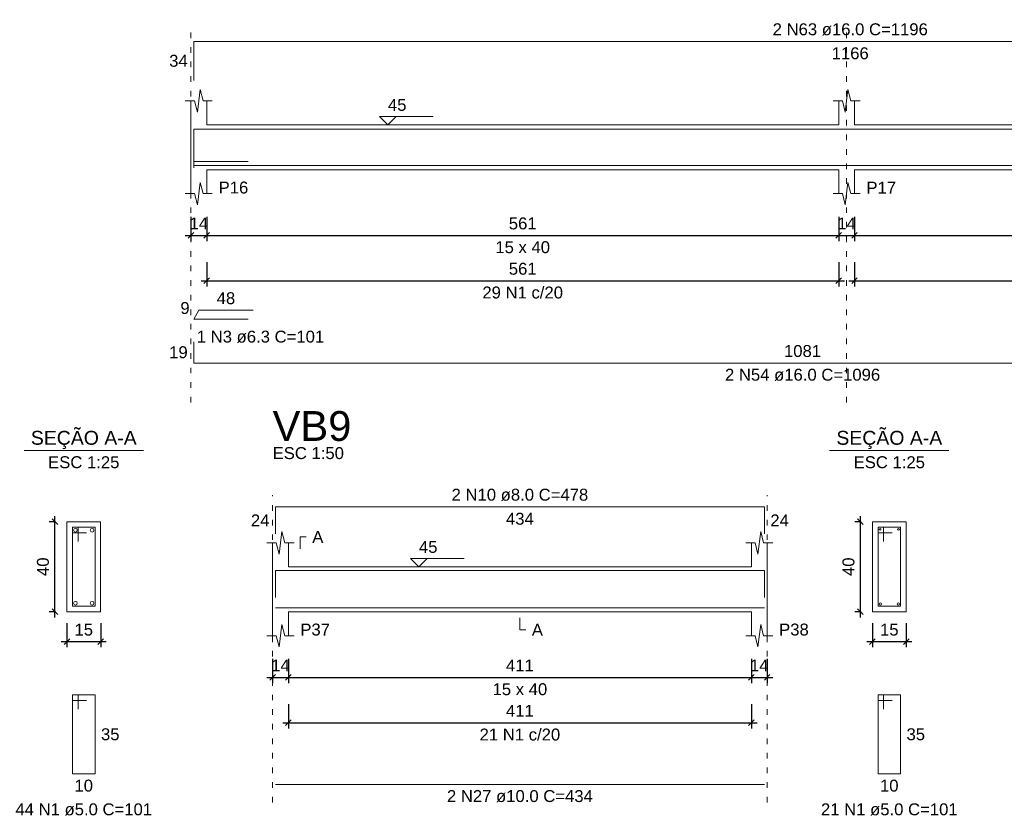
# Model space of a CAD drawing. Header units: millimetres. Extents: x 10906 to 25863, y 1966 to 4861.
# Tile 70 of 163: x 11259 to 11277, y 3042 to 3056. Entities that reach past the tile are written whole.
import ezdxf

# ---------------------------------------------------------------- set-up
doc = ezdxf.new("R2010")
doc.units = ezdxf.units.MM
doc.linetypes.add('DOT2', pattern=[3.175, 0, -3.175])
for name, color, linetype, lineweight in [('Descrição da armadura', 7, 'Continuous', 5), ('DT-Barras na forma', 40, 'Continuous', 5), ('DT-Barras no corte', 5, 'Continuous', 5), ('DT-Barras rebatidas', 40, 'Continuous', 5), ('DT-Cotas', 4, 'Continuous', 5), ('DT-Forma', 5, 'Continuous', 5), ('DT-Pontilhado', 7, 'DOT2', 5), ('DT-Textos', 7, 'Continuous', 5), ('DT-Título', 7, 'Continuous', 20), ('Textos armaduras', 7, 'Continuous', 5)]:
    doc.layers.add(name, color=color, linetype=linetype, lineweight=lineweight)
doc.styles.add('Arial', font='arial.ttf')
doc.styles.get("Standard").update_dxf_attribs({"font": 'arial.ttf'})
doc.dimstyles.new('UM_25.000000', dxfattribs={"dimtxt": 0.18, "dimasz": 0.1, "dimexe": 0.1, "dimexo": 0.2, "dimgap": 0, "dimtad": 1, "dimtih": 1, "dimtoh": 1, "dimdec": 1, "dimlfac": 25, "dimzin": 0, "dimdsep": 46, "dimtxsty": 'Standard', "dimcen": 0.09, "dimdle": 0.1, "dimclrd": 256, "dimclre": 256, "dimclrt": 7, "dimadec": 1, "dimazin": 2, "dimtfac": 1, "dimtdec": 1, "dimtofl": 0, "dimtmove": 0, "dimatfit": 3, "dimfxl": 1, "dimtolj": 1, "dimarcsym": 0})
doc.dimstyles.new('UM_50.000000', dxfattribs={"dimtxt": 0.18, "dimasz": 0.2, "dimexe": 0.2, "dimexo": 0.5, "dimgap": 0, "dimtad": 1, "dimtih": 1, "dimtoh": 1, "dimlfac": 50, "dimzin": 0, "dimdsep": 46, "dimtxsty": 'Standard', "dimcen": 0.09, "dimdle": 0.2, "dimclrd": 256, "dimclre": 256, "dimclrt": 7, "dimazin": 0, "dimtfac": 1, "dimtofl": 0, "dimtmove": 0, "dimatfit": 3, "dimfxl": 1, "dimtolj": 1, "dimtzin": 0, "dimarcsym": 0})

# ---------------------------------------------------------------- blocks, each defined once
blk = doc.blocks.new('_Oblique')
at = {"color": 0, "linetype": 'ByBlock', "lineweight": -2}
blk.add_line((-0.5, -0.5), (0.5, 0.5), dxfattribs=at)
blk = doc.blocks.new('*D110')
at = {"layer": 'Defpoints', "color": 0, "transparency": 16777216}
for p in [(11262.501, 3052.473), (11262.781, 3052.473), (11262.781, 3051.943)]:
    blk.add_point(p, dxfattribs=at)
at = {"layer": 'DT-Cotas', "lineweight": -2, "transparency": 16777216}
for p, q in [((11262.501, 3052.273), (11262.501, 3051.843)), ((11262.781, 3052.273), (11262.781, 3051.843)), ((11262.401, 3051.943), (11262.881, 3051.943))]:
    blk.add_line(p, q, dxfattribs=at)
at = {"layer": 'DT-Cotas', "lineweight": -2, "transparency": 16777216, "xscale": 0.1, "yscale": 0.1, "zscale": 0.1, "rotation": 180}
blk.add_blockref('_Oblique', (11262.501, 3051.943), dxfattribs=at)
at = {"layer": 'DT-Cotas', "lineweight": -2, "transparency": 16777216, "xscale": 0.1, "yscale": 0.1, "zscale": 0.1}
blk.add_blockref('_Oblique', (11262.781, 3051.943), dxfattribs=at)
at = {"layer": 'DT-Cotas', "color": 7, "transparency": 16777216, "insert": (11262.641, 3052.155), "char_height": 0.2118, "attachment_point": 5, "rotation": 0.0057, "style": 'Arial'}
blk.add_mtext('\\A1;14', dxfattribs=at)
blk = doc.blocks.new('*D111')
at = {"layer": 'Defpoints', "color": 0, "transparency": 16777216}
for p in [(11262.781, 3052.473), (11274.001, 3052.473), (11274.001, 3051.943)]:
    blk.add_point(p, dxfattribs=at)
at = {"layer": 'DT-Cotas', "lineweight": -2, "transparency": 16777216}
for p, q in [((11262.781, 3052.273), (11262.781, 3051.843)), ((11274.001, 3052.273), (11274.001, 3051.843)), ((11262.681, 3051.943), (11274.101, 3051.943))]:
    blk.add_line(p, q, dxfattribs=at)
at = {"layer": 'DT-Cotas', "lineweight": -2, "transparency": 16777216, "xscale": 0.1, "yscale": 0.1, "zscale": 0.1, "rotation": 180}
blk.add_blockref('_Oblique', (11262.781, 3051.943), dxfattribs=at)
at = {"layer": 'DT-Cotas', "lineweight": -2, "transparency": 16777216, "xscale": 0.1, "yscale": 0.1, "zscale": 0.1}
blk.add_blockref('_Oblique', (11274.001, 3051.943), dxfattribs=at)
at = {"layer": 'DT-Cotas', "color": 7, "transparency": 16777216, "insert": (11268.391, 3052.155), "char_height": 0.2118, "attachment_point": 5, "rotation": 0.0057, "style": 'Arial'}
blk.add_mtext('\\A1;561', dxfattribs=at)
blk = doc.blocks.new('*D112')
at = {"layer": 'Defpoints', "color": 0, "transparency": 16777216}
for p in [(11274.001, 3052.473), (11274.281, 3052.473), (11274.281, 3051.943)]:
    blk.add_point(p, dxfattribs=at)
at = {"layer": 'DT-Cotas', "lineweight": -2, "transparency": 16777216}
for p, q in [((11274.001, 3052.273), (11274.001, 3051.843)), ((11274.281, 3052.273), (11274.281, 3051.843)), ((11273.901, 3051.943), (11274.381, 3051.943))]:
    blk.add_line(p, q, dxfattribs=at)
at = {"layer": 'DT-Cotas', "lineweight": -2, "transparency": 16777216, "xscale": 0.1, "yscale": 0.1, "zscale": 0.1, "rotation": 180}
blk.add_blockref('_Oblique', (11274.001, 3051.943), dxfattribs=at)
at = {"layer": 'DT-Cotas', "lineweight": -2, "transparency": 16777216, "xscale": 0.1, "yscale": 0.1, "zscale": 0.1}
blk.add_blockref('_Oblique', (11274.281, 3051.943), dxfattribs=at)
at = {"layer": 'DT-Cotas', "color": 7, "transparency": 16777216, "insert": (11274.141, 3052.155), "char_height": 0.2118, "attachment_point": 5, "rotation": 0.0057, "style": 'Arial'}
blk.add_mtext('\\A1;14', dxfattribs=at)
blk = doc.blocks.new('*D113')
at = {"layer": 'Defpoints', "color": 0, "transparency": 16777216}
for p in [(11274.281, 3052.473), (11285.501, 3052.473), (11285.501, 3051.943)]:
    blk.add_point(p, dxfattribs=at)
at = {"layer": 'DT-Cotas', "lineweight": -2, "transparency": 16777216}
for p, q in [((11274.281, 3052.273), (11274.281, 3051.843)), ((11285.501, 3052.273), (11285.501, 3051.843)), ((11274.181, 3051.943), (11285.601, 3051.943))]:
    blk.add_line(p, q, dxfattribs=at)
at = {"layer": 'DT-Cotas', "lineweight": -2, "transparency": 16777216, "xscale": 0.1, "yscale": 0.1, "zscale": 0.1, "rotation": 180}
blk.add_blockref('_Oblique', (11274.281, 3051.943), dxfattribs=at)
at = {"layer": 'DT-Cotas', "lineweight": -2, "transparency": 16777216, "xscale": 0.1, "yscale": 0.1, "zscale": 0.1}
blk.add_blockref('_Oblique', (11285.501, 3051.943), dxfattribs=at)
at = {"layer": 'DT-Cotas', "color": 7, "transparency": 16777216, "insert": (11279.891, 3052.155), "char_height": 0.2118, "attachment_point": 5, "rotation": 0.0057, "style": 'Arial'}
blk.add_mtext('\\A1;561', dxfattribs=at)
blk = doc.blocks.new('*D121')
at = {"layer": 'Defpoints', "color": 0, "transparency": 16777216}
for p in [(11262.781, 3051.668), (11274.001, 3051.668), (11274.001, 3051.138)]:
    blk.add_point(p, dxfattribs=at)
at = {"layer": 'DT-Cotas', "lineweight": -2, "transparency": 16777216}
for p, q in [((11262.781, 3051.468), (11262.781, 3051.038)), ((11274.001, 3051.468), (11274.001, 3051.038)), ((11262.681, 3051.138), (11274.101, 3051.138))]:
    blk.add_line(p, q, dxfattribs=at)
at = {"layer": 'DT-Cotas', "lineweight": -2, "transparency": 16777216, "xscale": 0.1, "yscale": 0.1, "zscale": 0.1, "rotation": 180}
blk.add_blockref('_Oblique', (11262.781, 3051.138), dxfattribs=at)
at = {"layer": 'DT-Cotas', "lineweight": -2, "transparency": 16777216, "xscale": 0.1, "yscale": 0.1, "zscale": 0.1}
blk.add_blockref('_Oblique', (11274.001, 3051.138), dxfattribs=at)
at = {"layer": 'DT-Cotas', "color": 7, "transparency": 16777216, "insert": (11268.391, 3051.35), "char_height": 0.2118, "attachment_point": 5, "rotation": 0.0057, "style": 'Arial'}
blk.add_mtext('\\A1;561', dxfattribs=at)
blk = doc.blocks.new('*D122')
at = {"layer": 'Defpoints', "color": 0, "transparency": 16777216}
for p in [(11274.281, 3051.668), (11285.501, 3051.668), (11285.501, 3051.138)]:
    blk.add_point(p, dxfattribs=at)
at = {"layer": 'DT-Cotas', "lineweight": -2, "transparency": 16777216}
for p, q in [((11274.281, 3051.468), (11274.281, 3051.038)), ((11285.501, 3051.468), (11285.501, 3051.038)), ((11274.181, 3051.138), (11285.601, 3051.138))]:
    blk.add_line(p, q, dxfattribs=at)
at = {"layer": 'DT-Cotas', "lineweight": -2, "transparency": 16777216, "xscale": 0.1, "yscale": 0.1, "zscale": 0.1, "rotation": 180}
blk.add_blockref('_Oblique', (11274.281, 3051.138), dxfattribs=at)
at = {"layer": 'DT-Cotas', "lineweight": -2, "transparency": 16777216, "xscale": 0.1, "yscale": 0.1, "zscale": 0.1}
blk.add_blockref('_Oblique', (11285.501, 3051.138), dxfattribs=at)
at = {"layer": 'DT-Cotas', "color": 7, "transparency": 16777216, "insert": (11279.891, 3051.35), "char_height": 0.2118, "attachment_point": 5, "rotation": 0.0057, "style": 'Arial'}
blk.add_mtext('\\A1;561', dxfattribs=at)
blk = doc.blocks.new('*D79')
at = {"layer": 'Defpoints', "color": 0, "transparency": 16777216}
for p in [(11260.087, 3046.861), (11260.299, 3046.861), (11260.299, 3045.261)]:
    blk.add_point(p, dxfattribs=at)
at = {"layer": 'DT-Cotas', "lineweight": -2, "transparency": 16777216}
for p, q in [((11260.099, 3046.861), (11259.987, 3046.861)), ((11260.087, 3045.161), (11260.087, 3046.961)), ((11260.099, 3045.261), (11259.987, 3045.261))]:
    blk.add_line(p, q, dxfattribs=at)
at = {"layer": 'DT-Cotas', "lineweight": -2, "transparency": 16777216, "xscale": 0.1, "yscale": 0.1, "zscale": 0.1}
for p, rotation in [((11260.087, 3046.861), 90), ((11260.087, 3045.261), 270)]:
    blk.add_blockref('_Oblique', p, dxfattribs=dict(at, rotation=rotation))
at = {"layer": 'DT-Cotas', "color": 7, "transparency": 16777216, "insert": (11259.875, 3046.061), "char_height": 0.2118, "attachment_point": 5, "rotation": 90, "style": 'Arial'}
blk.add_mtext('\\A1;40', dxfattribs=at)
blk = doc.blocks.new('*D80')
at = {"layer": 'Defpoints', "color": 0, "transparency": 16777216}
for p in [(11260.299, 3045.261), (11260.899, 3045.261), (11260.899, 3044.731)]:
    blk.add_point(p, dxfattribs=at)
at = {"layer": 'DT-Cotas', "lineweight": -2, "transparency": 16777216}
for p, q in [((11260.299, 3045.061), (11260.299, 3044.631)), ((11260.899, 3045.061), (11260.899, 3044.631)), ((11260.199, 3044.731), (11260.999, 3044.731))]:
    blk.add_line(p, q, dxfattribs=at)
at = {"layer": 'DT-Cotas', "lineweight": -2, "transparency": 16777216, "xscale": 0.1, "yscale": 0.1, "zscale": 0.1, "rotation": 180}
blk.add_blockref('_Oblique', (11260.299, 3044.731), dxfattribs=at)
at = {"layer": 'DT-Cotas', "lineweight": -2, "transparency": 16777216, "xscale": 0.1, "yscale": 0.1, "zscale": 0.1}
blk.add_blockref('_Oblique', (11260.899, 3044.731), dxfattribs=at)
at = {"layer": 'DT-Cotas', "color": 7, "transparency": 16777216, "insert": (11260.599, 3044.943), "char_height": 0.2118, "attachment_point": 5, "rotation": 0.0057, "style": 'Arial'}
blk.add_mtext('\\A1;15', dxfattribs=at)
blk = doc.blocks.new('*D126')
at = {"layer": 'Defpoints', "color": 0, "transparency": 16777216}
for p in [(11263.951, 3044.625), (11264.231, 3044.625), (11264.231, 3044.096)]:
    blk.add_point(p, dxfattribs=at)
at = {"layer": 'DT-Cotas', "lineweight": -2, "transparency": 16777216}
for p, q in [((11263.951, 3044.425), (11263.951, 3043.996)), ((11264.231, 3044.425), (11264.231, 3043.996)), ((11263.851, 3044.096), (11264.331, 3044.096))]:
    blk.add_line(p, q, dxfattribs=at)
at = {"layer": 'DT-Cotas', "lineweight": -2, "transparency": 16777216, "xscale": 0.1, "yscale": 0.1, "zscale": 0.1, "rotation": 180}
blk.add_blockref('_Oblique', (11263.951, 3044.096), dxfattribs=at)
at = {"layer": 'DT-Cotas', "lineweight": -2, "transparency": 16777216, "xscale": 0.1, "yscale": 0.1, "zscale": 0.1}
blk.add_blockref('_Oblique', (11264.231, 3044.096), dxfattribs=at)
at = {"layer": 'DT-Cotas', "color": 7, "transparency": 16777216, "insert": (11264.091, 3044.308), "char_height": 0.2118, "attachment_point": 5, "rotation": 0.0057, "style": 'Arial'}
blk.add_mtext('\\A1;14', dxfattribs=at)
blk = doc.blocks.new('*D127')
at = {"layer": 'Defpoints', "color": 0, "transparency": 16777216}
for p in [(11264.231, 3044.625), (11272.451, 3044.625), (11272.451, 3044.096)]:
    blk.add_point(p, dxfattribs=at)
at = {"layer": 'DT-Cotas', "lineweight": -2, "transparency": 16777216}
for p, q in [((11264.231, 3044.425), (11264.231, 3043.996)), ((11272.451, 3044.425), (11272.451, 3043.996)), ((11264.131, 3044.096), (11272.551, 3044.096))]:
    blk.add_line(p, q, dxfattribs=at)
at = {"layer": 'DT-Cotas', "lineweight": -2, "transparency": 16777216, "xscale": 0.1, "yscale": 0.1, "zscale": 0.1, "rotation": 180}
blk.add_blockref('_Oblique', (11264.231, 3044.096), dxfattribs=at)
at = {"layer": 'DT-Cotas', "lineweight": -2, "transparency": 16777216, "xscale": 0.1, "yscale": 0.1, "zscale": 0.1}
blk.add_blockref('_Oblique', (11272.451, 3044.096), dxfattribs=at)
at = {"layer": 'DT-Cotas', "color": 7, "transparency": 16777216, "insert": (11268.341, 3044.308), "char_height": 0.2118, "attachment_point": 5, "rotation": 0.0057, "style": 'Arial'}
blk.add_mtext('\\A1;411', dxfattribs=at)
blk = doc.blocks.new('*D128')
at = {"layer": 'Defpoints', "color": 0, "transparency": 16777216}
for p in [(11272.451, 3044.625), (11272.731, 3044.625), (11272.731, 3044.096)]:
    blk.add_point(p, dxfattribs=at)
at = {"layer": 'DT-Cotas', "lineweight": -2, "transparency": 16777216}
for p, q in [((11272.451, 3044.425), (11272.451, 3043.996)), ((11272.731, 3044.425), (11272.731, 3043.996)), ((11272.351, 3044.096), (11272.831, 3044.096))]:
    blk.add_line(p, q, dxfattribs=at)
at = {"layer": 'DT-Cotas', "lineweight": -2, "transparency": 16777216, "xscale": 0.1, "yscale": 0.1, "zscale": 0.1, "rotation": 180}
blk.add_blockref('_Oblique', (11272.451, 3044.096), dxfattribs=at)
at = {"layer": 'DT-Cotas', "lineweight": -2, "transparency": 16777216, "xscale": 0.1, "yscale": 0.1, "zscale": 0.1}
blk.add_blockref('_Oblique', (11272.731, 3044.096), dxfattribs=at)
at = {"layer": 'DT-Cotas', "color": 7, "transparency": 16777216, "insert": (11272.591, 3044.308), "char_height": 0.2118, "attachment_point": 5, "rotation": 0.0057, "style": 'Arial'}
blk.add_mtext('\\A1;14', dxfattribs=at)
blk = doc.blocks.new('*D129')
at = {"layer": 'Defpoints', "color": 0, "transparency": 16777216}
for p in [(11264.231, 3043.82), (11272.451, 3043.82), (11272.451, 3043.291)]:
    blk.add_point(p, dxfattribs=at)
at = {"layer": 'DT-Cotas', "lineweight": -2, "transparency": 16777216}
for p, q in [((11264.231, 3043.62), (11264.231, 3043.191)), ((11272.451, 3043.62), (11272.451, 3043.191)), ((11264.131, 3043.291), (11272.551, 3043.291))]:
    blk.add_line(p, q, dxfattribs=at)
at = {"layer": 'DT-Cotas', "lineweight": -2, "transparency": 16777216, "xscale": 0.1, "yscale": 0.1, "zscale": 0.1, "rotation": 180}
blk.add_blockref('_Oblique', (11264.231, 3043.291), dxfattribs=at)
at = {"layer": 'DT-Cotas', "lineweight": -2, "transparency": 16777216, "xscale": 0.1, "yscale": 0.1, "zscale": 0.1}
blk.add_blockref('_Oblique', (11272.451, 3043.291), dxfattribs=at)
at = {"layer": 'DT-Cotas', "color": 7, "transparency": 16777216, "insert": (11268.341, 3043.503), "char_height": 0.2118, "attachment_point": 5, "rotation": 0.0057, "style": 'Arial'}
blk.add_mtext('\\A1;411', dxfattribs=at)
blk = doc.blocks.new('*D130')
at = {"layer": 'Defpoints', "color": 0, "transparency": 16777216}
for p in [(11274.387, 3046.861), (11274.599, 3046.861), (11274.599, 3045.261)]:
    blk.add_point(p, dxfattribs=at)
at = {"layer": 'DT-Cotas', "lineweight": -2, "transparency": 16777216}
for p, q in [((11274.399, 3046.861), (11274.287, 3046.861)), ((11274.387, 3045.161), (11274.387, 3046.961)), ((11274.399, 3045.261), (11274.287, 3045.261))]:
    blk.add_line(p, q, dxfattribs=at)
at = {"layer": 'DT-Cotas', "lineweight": -2, "transparency": 16777216, "xscale": 0.1, "yscale": 0.1, "zscale": 0.1}
for p, rotation in [((11274.387, 3046.861), 90), ((11274.387, 3045.261), 270)]:
    blk.add_blockref('_Oblique', p, dxfattribs=dict(at, rotation=rotation))
at = {"layer": 'DT-Cotas', "color": 7, "transparency": 16777216, "insert": (11274.175, 3046.061), "char_height": 0.2118, "attachment_point": 5, "rotation": 90, "style": 'Arial'}
blk.add_mtext('\\A1;40', dxfattribs=at)
blk = doc.blocks.new('*D131')
at = {"layer": 'Defpoints', "color": 0, "transparency": 16777216}
for p in [(11274.599, 3045.261), (11275.199, 3045.261), (11275.199, 3044.731)]:
    blk.add_point(p, dxfattribs=at)
at = {"layer": 'DT-Cotas', "lineweight": -2, "transparency": 16777216}
for p, q in [((11274.599, 3045.061), (11274.599, 3044.631)), ((11275.199, 3045.061), (11275.199, 3044.631)), ((11274.499, 3044.731), (11275.299, 3044.731))]:
    blk.add_line(p, q, dxfattribs=at)
at = {"layer": 'DT-Cotas', "lineweight": -2, "transparency": 16777216, "xscale": 0.1, "yscale": 0.1, "zscale": 0.1, "rotation": 180}
blk.add_blockref('_Oblique', (11274.599, 3044.731), dxfattribs=at)
at = {"layer": 'DT-Cotas', "lineweight": -2, "transparency": 16777216, "xscale": 0.1, "yscale": 0.1, "zscale": 0.1}
blk.add_blockref('_Oblique', (11275.199, 3044.731), dxfattribs=at)
at = {"layer": 'DT-Cotas', "color": 7, "transparency": 16777216, "insert": (11274.899, 3044.943), "char_height": 0.2118, "attachment_point": 5, "rotation": 0.0057, "style": 'Arial'}
blk.add_mtext('\\A1;15', dxfattribs=at)

msp = doc.modelspace()

# ---------------------------------------------------------------- linework, layer by layer
at = {"layer": 'DT-Barras na forma'}
for p, q in [((11262.55072, 3053.25663), (11263.51592, 3053.25663)), ((11260.49864, 3046.76061), (11260.39864, 3046.76061)), ((11260.39864, 3046.76061), (11260.39864, 3045.36061)), ((11260.79864, 3046.76061), (11260.39864, 3046.76061)), ((11260.39864, 3046.76061), (11260.39864, 3046.66061)), ((11260.49864, 3046.51061), (11260.49864, 3046.76061)), ((11260.79864, 3045.36061), (11260.79864, 3046.76061)), ((11274.79896, 3046.76061), (11274.69896, 3046.76061)), ((11274.69896, 3046.76061), (11274.69896, 3045.36061)), ((11275.09896, 3046.76061), (11274.69896, 3046.76061)), ((11274.69896, 3046.76061), (11274.69896, 3046.66061)), ((11274.79896, 3046.51061), (11274.79896, 3046.76061)), ((11275.09896, 3045.36061), (11275.09896, 3046.76061)), ((11260.39864, 3046.66061), (11260.64864, 3046.66061)), ((11274.69896, 3046.66061), (11274.94896, 3046.66061)), ((11260.39864, 3045.36061), (11260.79864, 3045.36061)), ((11274.69896, 3045.36061), (11275.09896, 3045.36061))]:
    msp.add_line(p, q, dxfattribs=at)
for points in [[(11262.55072, 3053.14236), (11262.55072, 3053.83203), (11285.86104, 3053.83203)], [(11262.55072, 3053.56403), (11262.55072, 3053.18403), (11284.16815, 3053.18403)], [(11264.00137, 3045.51481), (11264.00137, 3045.99261), (11272.68137, 3045.99261), (11272.68137, 3045.51481)], [(11264.00137, 3045.33061), (11272.68137, 3045.33061)]]:
    msp.add_lwpolyline(points, dxfattribs=at)
at = {"layer": 'DT-Barras no corte'}
for centre, radius in [((11260.45064, 3046.70861), 0.032), ((11260.74664, 3046.70861), 0.032), ((11274.73496, 3046.72461), 0.016), ((11275.06296, 3046.72461), 0.016), ((11260.45064, 3045.41261), 0.032), ((11260.74664, 3045.41261), 0.032), ((11274.73896, 3045.40061), 0.02), ((11275.05896, 3045.40061), 0.02)]:
    msp.add_circle(centre, radius, dxfattribs=at)
at = {"layer": 'DT-Barras rebatidas'}
for p, q in [((11262.55072, 3054.69556), (11262.55072, 3055.38523)), ((11262.55072, 3055.38523), (11285.86104, 3055.38523)), ((11262.55072, 3050.45804), (11262.64072, 3050.61393)), ((11262.64072, 3050.61393), (11263.60592, 3050.61393)), ((11263.51592, 3050.45804), (11262.55072, 3050.45804)), ((11262.55072, 3050.05614), (11262.55072, 3049.67614)), ((11262.55072, 3049.67614), (11284.16815, 3049.67614)), ((11264.00137, 3046.64441), (11264.00137, 3047.12221)), ((11264.00137, 3047.12221), (11272.68137, 3047.12221)), ((11272.68137, 3047.12221), (11272.68137, 3046.64441)), ((11260.49864, 3043.78391), (11260.39864, 3043.78391)), ((11260.39864, 3043.78391), (11260.39864, 3042.38391)), ((11260.79864, 3043.78391), (11260.39864, 3043.78391)), ((11260.39864, 3043.78391), (11260.39864, 3043.68391)), ((11260.49864, 3043.53391), (11260.49864, 3043.78391)), ((11260.79864, 3042.38391), (11260.79864, 3043.78391)), ((11274.79896, 3043.78391), (11274.69896, 3043.78391)), ((11274.69896, 3043.78391), (11274.69896, 3042.38391)), ((11275.09896, 3043.78391), (11274.69896, 3043.78391)), ((11274.69896, 3043.78391), (11274.69896, 3043.68391)), ((11274.79896, 3043.53391), (11274.79896, 3043.78391)), ((11275.09896, 3042.38391), (11275.09896, 3043.78391)), ((11260.39864, 3043.68391), (11260.64864, 3043.68391)), ((11274.69896, 3043.68391), (11274.94896, 3043.68391)), ((11260.39864, 3042.38391), (11260.79864, 3042.38391)), ((11274.69896, 3042.38391), (11275.09896, 3042.38391)), ((11264.00137, 3042.19597), (11272.68137, 3042.19597))]:
    msp.add_line(p, q, dxfattribs=at)
at = {"layer": 'DT-Forma'}
for p, q in [((11262.61572, 3054.13163), (11262.66572, 3054.53163)), ((11262.66572, 3054.53163), (11262.71572, 3054.33163)), ((11274.11572, 3054.13163), (11274.16572, 3054.53163)), ((11274.16572, 3054.53163), (11274.21572, 3054.33163)), ((11262.40072, 3054.33163), (11262.56572, 3054.33163)), ((11262.50072, 3053.90803), (11262.50072, 3054.33163)), ((11262.56572, 3054.33163), (11262.61572, 3054.13163)), ((11262.71572, 3054.33163), (11262.88072, 3054.33163)), ((11262.78072, 3054.33163), (11262.78072, 3053.90803)), ((11273.90072, 3054.33163), (11274.06572, 3054.33163)), ((11274.00072, 3053.90803), (11274.00072, 3054.33163)), ((11274.06572, 3054.33163), (11274.11572, 3054.13163)), ((11274.21572, 3054.33163), (11274.38072, 3054.33163)), ((11274.28072, 3054.33163), (11274.28072, 3053.90803)), ((11262.78072, 3053.90803), (11274.00072, 3053.90803)), ((11274.28072, 3053.90803), (11285.50072, 3053.90803)), ((11262.50072, 3053.10803), (11262.50072, 3052.68443)), ((11262.78072, 3052.68443), (11262.78072, 3053.10803)), ((11262.78072, 3053.10803), (11274.00072, 3053.10803)), ((11274.00072, 3053.10803), (11274.00072, 3052.68443)), ((11274.28072, 3052.68443), (11274.28072, 3053.10803)), ((11274.28072, 3053.10803), (11285.50072, 3053.10803)), ((11262.61572, 3052.48443), (11262.66572, 3052.88443)), ((11262.66572, 3052.88443), (11262.71572, 3052.68443)), ((11274.11572, 3052.48443), (11274.16572, 3052.88443)), ((11274.16572, 3052.88443), (11274.21572, 3052.68443)), ((11262.40072, 3052.68443), (11262.56572, 3052.68443)), ((11262.56572, 3052.68443), (11262.61572, 3052.48443)), ((11262.71572, 3052.68443), (11262.88072, 3052.68443)), ((11273.90072, 3052.68443), (11274.06572, 3052.68443)), ((11274.06572, 3052.68443), (11274.11572, 3052.48443)), ((11274.21572, 3052.68443), (11274.38072, 3052.68443)), ((11260.89864, 3046.86061), (11260.29864, 3046.86061)), ((11260.29864, 3046.86061), (11260.29864, 3046.86061)), ((11260.29864, 3046.86061), (11260.29864, 3045.26061)), ((11260.89864, 3045.26061), (11260.89864, 3046.86061)), ((11260.89864, 3046.86061), (11260.89864, 3046.86061)), ((11275.19896, 3046.86061), (11274.59896, 3046.86061)), ((11274.59896, 3046.86061), (11274.59896, 3046.86061)), ((11274.59896, 3046.86061), (11274.59896, 3045.26061)), ((11275.19896, 3045.26061), (11275.19896, 3046.86061)), ((11275.19896, 3046.86061), (11275.19896, 3046.86061)), ((11264.06637, 3046.28421), (11264.11637, 3046.68421)), ((11264.11637, 3046.68421), (11264.16637, 3046.48421)), ((11272.56637, 3046.28421), (11272.61637, 3046.68421)), ((11272.61637, 3046.68421), (11272.66637, 3046.48421)), ((11263.85137, 3046.48421), (11264.01637, 3046.48421)), ((11263.95137, 3046.06061), (11263.95137, 3046.48421)), ((11264.01637, 3046.48421), (11264.06637, 3046.28421)), ((11264.16637, 3046.48421), (11264.33137, 3046.48421)), ((11264.23137, 3046.48421), (11264.23137, 3046.06061)), ((11272.35137, 3046.48421), (11272.51637, 3046.48421)), ((11272.45137, 3046.06061), (11272.45137, 3046.48421)), ((11272.51637, 3046.48421), (11272.56637, 3046.28421)), ((11272.66637, 3046.48421), (11272.83137, 3046.48421)), ((11272.73137, 3046.48421), (11272.73137, 3046.06061)), ((11264.23137, 3046.06061), (11272.45137, 3046.06061)), ((11260.29864, 3045.26061), (11260.89864, 3045.26061)), ((11260.29864, 3045.26061), (11260.29864, 3045.26061)), ((11260.89864, 3045.26061), (11260.89864, 3045.26061)), ((11263.95137, 3045.26061), (11263.95137, 3044.83701)), ((11264.23137, 3044.83701), (11264.23137, 3045.26061)), ((11264.23137, 3045.26061), (11272.45137, 3045.26061)), ((11272.45137, 3045.26061), (11272.45137, 3044.83701)), ((11272.73137, 3044.83701), (11272.73137, 3045.26061)), ((11274.59896, 3045.26061), (11275.19896, 3045.26061)), ((11274.59896, 3045.26061), (11274.59896, 3045.26061)), ((11275.19896, 3045.26061), (11275.19896, 3045.26061)), ((11264.06637, 3044.63701), (11264.11637, 3045.03701)), ((11264.11637, 3045.03701), (11264.16637, 3044.83701)), ((11272.56637, 3044.63701), (11272.61637, 3045.03701)), ((11272.61637, 3045.03701), (11272.66637, 3044.83701)), ((11263.85137, 3044.83701), (11264.01637, 3044.83701)), ((11264.01637, 3044.83701), (11264.06637, 3044.63701)), ((11264.16637, 3044.83701), (11264.33137, 3044.83701)), ((11272.35137, 3044.83701), (11272.51637, 3044.83701)), ((11272.51637, 3044.83701), (11272.56637, 3044.63701)), ((11272.66637, 3044.83701), (11272.83137, 3044.83701))]:
    msp.add_line(p, q, dxfattribs=at)
at = {"layer": 'DT-Forma', "linetype": 'Continuous'}
for p, q in [((11262.50072, 3053.10803), (11262.50072, 3053.90803)), ((11263.95137, 3045.26061), (11263.95137, 3046.06061)), ((11272.73137, 3046.06061), (11272.73137, 3045.26061))]:
    msp.add_line(p, q, dxfattribs=at)
at = {"layer": 'DT-Pontilhado', "ltscale": 0.05}
for p, q in [((11262.50072, 3048.97729), (11262.50072, 3055.59703)), ((11274.14072, 3048.97729), (11274.14072, 3055.59703)), ((11263.95137, 3041.87827), (11263.95137, 3047.33401)), ((11272.73137, 3041.87827), (11272.73137, 3047.33401))]:
    msp.add_line(p, q, dxfattribs=at)
at = {"layer": 'DT-Textos'}
for p, q in [((11259.53964, 3048.12551), (11261.65764, 3048.12551)), ((11273.83996, 3048.12551), (11275.95796, 3048.12551))]:
    msp.add_line(p, q, dxfattribs=at)
for points in [[(11266.14672, 3054.05629), (11265.99846, 3053.90803), (11265.8502, 3054.05629), (11266.8033, 3054.05629)], [(11264.44317, 3046.37831), (11264.44317, 3046.59011), (11264.54907, 3046.59011)], [(11266.69737, 3046.20887), (11266.54911, 3046.06061), (11266.40085, 3046.20887), (11267.35395, 3046.20887)], [(11268.34137, 3045.15471), (11268.34137, 3044.94291), (11268.44727, 3044.94291)]]:
    msp.add_lwpolyline(points, dxfattribs=at)

# ---------------------------------------------------------------- texts
at = {"layer": 'Descrição da armadura', "linetype": 'Continuous', "char_height": 0.2118, "attachment_point": 8, "line_spacing_factor": 0.798, "style": 'Arial'}
for s, insert, width in [('2 N63 ø16.0 C=1196', (11274.20588, 3055.49113), 5.5246053), ('29 N1 c/20', (11268.39072, 3050.82059), 2.8693417), ('1 N3 ø6.3 C=101', (11263.73597, 3050.03444), 4.5347476), ('2 N54 ø16.0 C=1096', (11273.35943, 3049.35844), 5.5246053), ('2 N10 ø8.0 C=478', (11268.34137, 3047.22811), 4.8647001), ('21 N1 c/20', (11268.34137, 3042.97317), 2.8693417), ('2 N27 ø10.0 C=434', (11268.34137, 3041.87827), 5.1946527)]:
    msp.add_mtext(s, dxfattribs=dict(at, insert=insert, width=width))
at = {"layer": 'Descrição da armadura', "color": 7, "linetype": 'Continuous', "char_height": 0.2118, "width": 4.8647001, "attachment_point": 8, "line_spacing_factor": 0.798, "style": 'Arial'}
for s, insert in [('44 N1 ø5.0 C=101', (11260.59864, 3041.64261)), ('21 N1 ø5.0 C=101', (11274.89896, 3041.64261))]:
    msp.add_mtext(s, dxfattribs=dict(at, insert=insert))
at = {"layer": 'DT-Textos', "line_spacing_factor": 0.798, "style": 'Arial'}
for s, insert, char_height, width, attachment_point in [('45', (11265.99846, 3054.1516), 0.2118, 0.4942426, 7), ('P16', (11262.99252, 3052.68443), 0.2118, 0.7906146, 7), ('P17', (11274.49252, 3052.68443), 0.2118, 0.7906146, 7), ('15 x 40', (11268.39072, 3051.62543), 0.2118, 1.45756, 8), ('SEÇÃO A-A', (11260.59897, 3048.15019), 0.2471, 4.8395853, 8), ('SEÇÃO A-A', (11274.89921, 3048.15019), 0.2471, 4.8395853, 8), ('ESC 1:50', (11263.95137, 3047.96941), 0.2118, 1.901901, 7), ('ESC 1:25', (11260.59864, 3047.80781), 0.2118, 1.901901, 8), ('ESC 1:25', (11274.89896, 3047.80781), 0.2118, 1.901901, 8), ('A', (11264.65497, 3046.48421), 0.2118, 0.296372, 7), ('45', (11266.54911, 3046.30418), 0.2118, 0.4942426, 7), ('P37', (11264.44317, 3044.83701), 0.2118, 0.7906146, 7), ('A', (11268.55317, 3044.83701), 0.2118, 0.296372, 7), ('P38', (11272.94317, 3044.83701), 0.2118, 0.7906146, 7), ('15 x 40', (11268.34137, 3043.77801), 0.2118, 1.45756, 8)]:
    msp.add_mtext(s, dxfattribs=dict(at, insert=insert, char_height=char_height, width=width, attachment_point=attachment_point))
at = {"layer": 'DT-Título', "insert": (11263.95137, 3048.28711), "char_height": 0.5295, "width": 2.5195958, "attachment_point": 7, "line_spacing_factor": 0.798, "style": 'Arial'}
msp.add_mtext('VB9', dxfattribs=at)
at = {"layer": 'Textos armaduras', "linetype": 'Continuous', "char_height": 0.2118, "attachment_point": 7, "line_spacing_factor": 0.798, "style": 'Arial'}
for s, insert, width in [('1166', (11273.87593, 3055.06753), 1.3198103), ('34', (11262.11486, 3054.9345), 0.6599051), ('48', (11262.95834, 3050.71983), 0.6599051), ('9', (11262.31379, 3050.54523), 0.3299526), ('19', (11262.11486, 3049.76024), 0.6599051), ('1081', (11273.02948, 3049.78204), 1.3198103), ('24', (11263.56552, 3046.77741), 0.6599051), ('434', (11268.09391, 3046.80451), 0.9898577), ('24', (11272.78727, 3046.77741), 0.6599051)]:
    msp.add_mtext(s, dxfattribs=dict(at, insert=insert, width=width))
at = {"layer": 'Textos armaduras', "color": 7, "linetype": 'Continuous', "char_height": 0.2118, "width": 0.6599051, "attachment_point": 7, "line_spacing_factor": 0.798, "style": 'Arial'}
for s, insert in [('35', (11260.90454, 3042.97801)), ('35', (11275.20486, 3042.97801)), ('10', (11260.43366, 3042.06621)), ('10', (11274.73398, 3042.06621))]:
    msp.add_mtext(s, dxfattribs=dict(at, insert=insert))

# ---------------------------------------------------------------- dimensions: what is measured, and where the dimension line sits
at = {"layer": 'DT-Cotas'}
for base, p1, p2, dimstyle, override, picture, middle in [((11262.78072, 3051.94313), (11262.50072, 3052.47263), (11262.78072, 3052.47263), 'UM_50.000000', {"dimtxt": 0.2118, "dimasz": 0.1, "dimexe": 0.1, "dimexo": 0.2, "dimtad": 1, "dimtih": 0, "dimtoh": 0, "dimdec": 1, "dimlfac": 50, "dimzin": 8, "dimtxsty": 'Arial', "dimblk": 'Oblique', "dimblk1": 'Oblique', "dimblk2": 'Oblique', "dimsah": 1, "dimdle": 0.1, "dimse1": 0, "dimse2": 0, "dimclrt": 7, "dimadec": 1, "dimazin": 3, "dimtmove": 2, "dimldrblk": 'Oblique'}, '*D110', (11262.64072, 3052.15493)), ((11274.00072, 3051.94313), (11262.78072, 3052.47263), (11274.00072, 3052.47263), 'UM_50.000000', {"dimtxt": 0.2118, "dimasz": 0.1, "dimexe": 0.1, "dimexo": 0.2, "dimtad": 1, "dimtih": 0, "dimtoh": 0, "dimdec": 1, "dimlfac": 50, "dimzin": 8, "dimtxsty": 'Arial', "dimblk": 'Oblique', "dimblk1": 'Oblique', "dimblk2": 'Oblique', "dimsah": 1, "dimdle": 0.1, "dimse1": 0, "dimse2": 0, "dimclrt": 7, "dimadec": 1, "dimazin": 3, "dimtmove": 2, "dimldrblk": 'Oblique'}, '*D111', (11268.39072, 3052.15493)), ((11274.28072, 3051.94313), (11274.00072, 3052.47263), (11274.28072, 3052.47263), 'UM_50.000000', {"dimtxt": 0.2118, "dimasz": 0.1, "dimexe": 0.1, "dimexo": 0.2, "dimtad": 1, "dimtih": 0, "dimtoh": 0, "dimdec": 1, "dimlfac": 50, "dimzin": 8, "dimtxsty": 'Arial', "dimblk": 'Oblique', "dimblk1": 'Oblique', "dimblk2": 'Oblique', "dimsah": 1, "dimdle": 0.1, "dimse1": 0, "dimse2": 0, "dimclrt": 7, "dimadec": 1, "dimazin": 3, "dimtmove": 2, "dimldrblk": 'Oblique'}, '*D112', (11274.14072, 3052.15493)), ((11285.50072, 3051.94313), (11274.28072, 3052.47263), (11285.50072, 3052.47263), 'UM_50.000000', {"dimtxt": 0.2118, "dimasz": 0.1, "dimexe": 0.1, "dimexo": 0.2, "dimtad": 1, "dimtih": 0, "dimtoh": 0, "dimdec": 1, "dimlfac": 50, "dimzin": 8, "dimtxsty": 'Arial', "dimblk": 'Oblique', "dimblk1": 'Oblique', "dimblk2": 'Oblique', "dimsah": 1, "dimdle": 0.1, "dimse1": 0, "dimse2": 0, "dimclrt": 7, "dimadec": 1, "dimazin": 3, "dimtmove": 2, "dimldrblk": 'Oblique'}, '*D113', (11279.89072, 3052.15493)), ((11274.00072, 3051.13829), (11262.78072, 3051.66779), (11274.00072, 3051.66779), 'UM_50.000000', {"dimtxt": 0.2118, "dimasz": 0.1, "dimexe": 0.1, "dimexo": 0.2, "dimtad": 1, "dimtih": 0, "dimtoh": 0, "dimdec": 1, "dimlfac": 50, "dimzin": 8, "dimtxsty": 'Arial', "dimblk": 'Oblique', "dimblk1": 'Oblique', "dimblk2": 'Oblique', "dimsah": 1, "dimdle": 0.1, "dimse1": 0, "dimse2": 0, "dimclrt": 7, "dimadec": 1, "dimazin": 3, "dimtmove": 2, "dimldrblk": 'Oblique'}, '*D121', (11268.39072, 3051.35009)), ((11285.50072, 3051.13829), (11274.28072, 3051.66779), (11285.50072, 3051.66779), 'UM_50.000000', {"dimtxt": 0.2118, "dimasz": 0.1, "dimexe": 0.1, "dimexo": 0.2, "dimtad": 1, "dimtih": 0, "dimtoh": 0, "dimdec": 1, "dimlfac": 50, "dimzin": 8, "dimtxsty": 'Arial', "dimblk": 'Oblique', "dimblk1": 'Oblique', "dimblk2": 'Oblique', "dimsah": 1, "dimdle": 0.1, "dimse1": 0, "dimse2": 0, "dimclrt": 7, "dimadec": 1, "dimazin": 3, "dimtmove": 2, "dimldrblk": 'Oblique'}, '*D122', (11279.89072, 3051.35009)), ((11260.89864, 3044.73111), (11260.29864, 3045.26061), (11260.89864, 3045.26061), 'UM_25.000000', {"dimtxt": 0.2118, "dimasz": 0.1, "dimexe": 0.1, "dimexo": 0.2, "dimtad": 1, "dimtih": 0, "dimtoh": 0, "dimdec": 1, "dimlfac": 25, "dimzin": 8, "dimtxsty": 'Arial', "dimblk": 'Oblique', "dimblk1": 'Oblique', "dimblk2": 'Oblique', "dimsah": 1, "dimdle": 0.1, "dimse1": 0, "dimse2": 0, "dimclrt": 7, "dimadec": 1, "dimazin": 3, "dimtmove": 2, "dimldrblk": 'Oblique'}, '*D80', (11260.59864, 3044.94291)), ((11275.19896, 3044.73111), (11274.59896, 3045.26061), (11275.19896, 3045.26061), 'UM_25.000000', {"dimtxt": 0.2118, "dimasz": 0.1, "dimexe": 0.1, "dimexo": 0.2, "dimtad": 1, "dimtih": 0, "dimtoh": 0, "dimdec": 1, "dimlfac": 25, "dimzin": 8, "dimtxsty": 'Arial', "dimblk": 'Oblique', "dimblk1": 'Oblique', "dimblk2": 'Oblique', "dimsah": 1, "dimdle": 0.1, "dimse1": 0, "dimse2": 0, "dimclrt": 7, "dimadec": 1, "dimazin": 3, "dimtmove": 2, "dimldrblk": 'Oblique'}, '*D131', (11274.89896, 3044.94291)), ((11264.23137, 3044.09571), (11263.95137, 3044.62521), (11264.23137, 3044.62521), 'UM_50.000000', {"dimtxt": 0.2118, "dimasz": 0.1, "dimexe": 0.1, "dimexo": 0.2, "dimtad": 1, "dimtih": 0, "dimtoh": 0, "dimdec": 1, "dimlfac": 50, "dimzin": 8, "dimtxsty": 'Arial', "dimblk": 'Oblique', "dimblk1": 'Oblique', "dimblk2": 'Oblique', "dimsah": 1, "dimdle": 0.1, "dimse1": 0, "dimse2": 0, "dimclrt": 7, "dimadec": 1, "dimazin": 3, "dimtmove": 2, "dimldrblk": 'Oblique'}, '*D126', (11264.09137, 3044.30751)), ((11272.45137, 3044.09571), (11264.23137, 3044.62521), (11272.45137, 3044.62521), 'UM_50.000000', {"dimtxt": 0.2118, "dimasz": 0.1, "dimexe": 0.1, "dimexo": 0.2, "dimtad": 1, "dimtih": 0, "dimtoh": 0, "dimdec": 1, "dimlfac": 50, "dimzin": 8, "dimtxsty": 'Arial', "dimblk": 'Oblique', "dimblk1": 'Oblique', "dimblk2": 'Oblique', "dimsah": 1, "dimdle": 0.1, "dimse1": 0, "dimse2": 0, "dimclrt": 7, "dimadec": 1, "dimazin": 3, "dimtmove": 2, "dimldrblk": 'Oblique'}, '*D127', (11268.34137, 3044.30751)), ((11272.73137, 3044.09571), (11272.45137, 3044.62521), (11272.73137, 3044.62521), 'UM_50.000000', {"dimtxt": 0.2118, "dimasz": 0.1, "dimexe": 0.1, "dimexo": 0.2, "dimtad": 1, "dimtih": 0, "dimtoh": 0, "dimdec": 1, "dimlfac": 50, "dimzin": 8, "dimtxsty": 'Arial', "dimblk": 'Oblique', "dimblk1": 'Oblique', "dimblk2": 'Oblique', "dimsah": 1, "dimdle": 0.1, "dimse1": 0, "dimse2": 0, "dimclrt": 7, "dimadec": 1, "dimazin": 3, "dimtmove": 2, "dimldrblk": 'Oblique'}, '*D128', (11272.59137, 3044.30751)), ((11272.45137, 3043.29087), (11264.23137, 3043.82037), (11272.45137, 3043.82037), 'UM_50.000000', {"dimtxt": 0.2118, "dimasz": 0.1, "dimexe": 0.1, "dimexo": 0.2, "dimtad": 1, "dimtih": 0, "dimtoh": 0, "dimdec": 1, "dimlfac": 50, "dimzin": 8, "dimtxsty": 'Arial', "dimblk": 'Oblique', "dimblk1": 'Oblique', "dimblk2": 'Oblique', "dimsah": 1, "dimdle": 0.1, "dimse1": 0, "dimse2": 0, "dimclrt": 7, "dimadec": 1, "dimazin": 3, "dimtmove": 2, "dimldrblk": 'Oblique'}, '*D129', (11268.34137, 3043.50267))]:
    dim = msp.add_linear_dim(base=base, p1=p1, p2=p2, dimstyle=dimstyle, override=override, dxfattribs=at)
    dim.commit()
    dim.dimension.update_dxf_attribs({"geometry": picture, "text_midpoint": middle, "dimtype": 160, "text_rotation": 0.00573})
for base, p1, p2, picture, middle in [((11260.08684, 3046.86061), (11260.29864, 3045.26061), (11260.29864, 3046.86061), '*D79', (11259.87504, 3046.06061)), ((11274.38716, 3046.86061), (11274.59896, 3045.26061), (11274.59896, 3046.86061), '*D130', (11274.17536, 3046.06061))]:
    dim = msp.add_linear_dim(base=base, p1=p1, p2=p2, angle=90, dimstyle='UM_25.000000', override={"dimtxt": 0.2118, "dimasz": 0.1, "dimexe": 0.1, "dimexo": 0.2, "dimtad": 1, "dimtih": 0, "dimtoh": 0, "dimdec": 1, "dimlfac": 25, "dimzin": 8, "dimtxsty": 'Arial', "dimblk": 'Oblique', "dimblk1": 'Oblique', "dimblk2": 'Oblique', "dimsah": 1, "dimdle": 0.1, "dimse1": 0, "dimse2": 0, "dimclrt": 7, "dimadec": 1, "dimazin": 3, "dimtmove": 2, "dimldrblk": 'Oblique'}, dxfattribs=at)
    dim.commit()
    dim.dimension.update_dxf_attribs({"geometry": picture, "text_midpoint": middle, "dimtype": 160, "text_rotation": 90})

doc.saveas('drawing.dxf')
